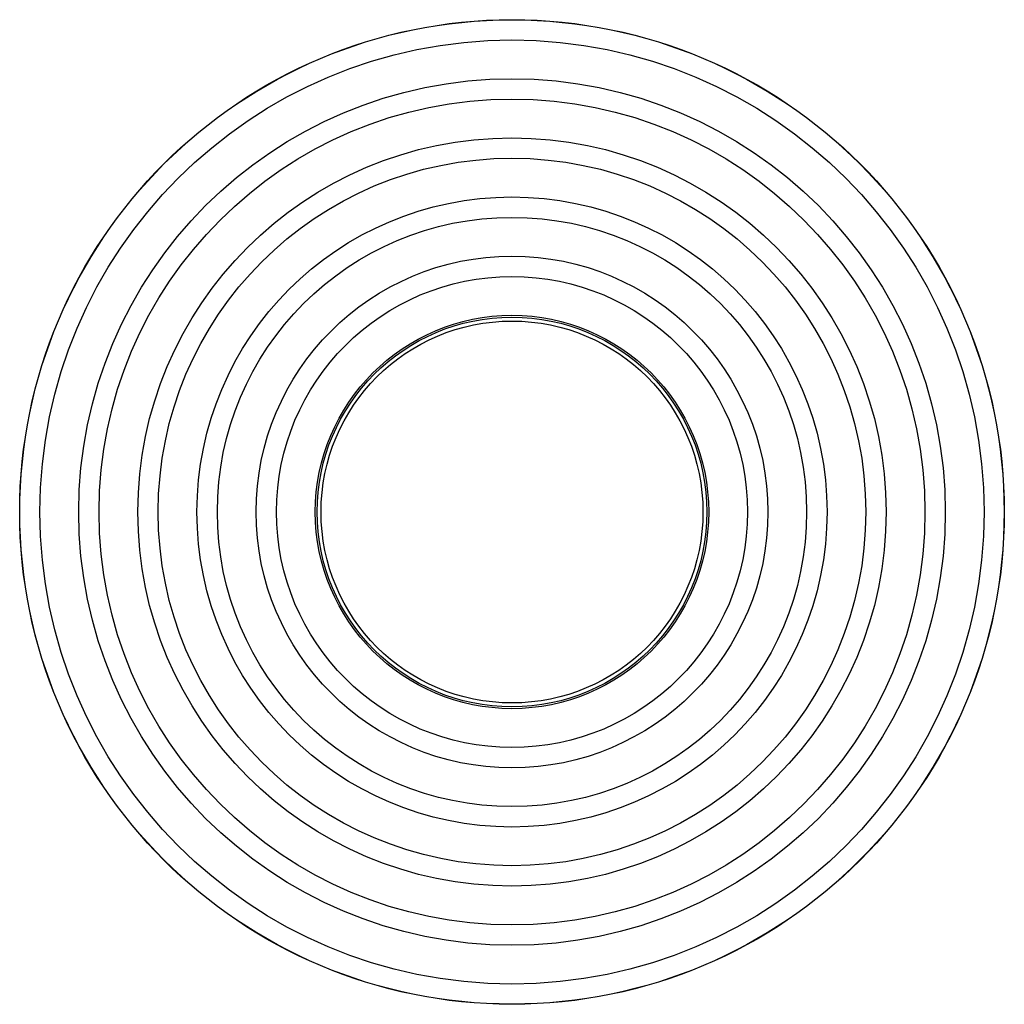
# Paper-space layout '_Posterior' of a CAD drawing. Header units: millimetres. Extents: x -465 to 40, y -278 to 227.
import ezdxf

# ---------------------------------------------------------------- set-up
doc = ezdxf.new("R2010")
doc.units = ezdxf.units.MM

psp = doc.layouts.new('_Posterior')

# ---------------------------------------------------------------- linework, layer by layer
at = {"color": 7, "linetype": 'Continuous', "lineweight": 25}
for radius in [252.64, 252.56, 242.24, 222.34, 211.9, 192, 181.56, 161.66, 151.21, 131.31, 120.87, 100.93, 100, 98]:
    psp.add_circle((-212.79, -25.21), radius, dxfattribs=at)

doc.saveas('drawing.dxf')
